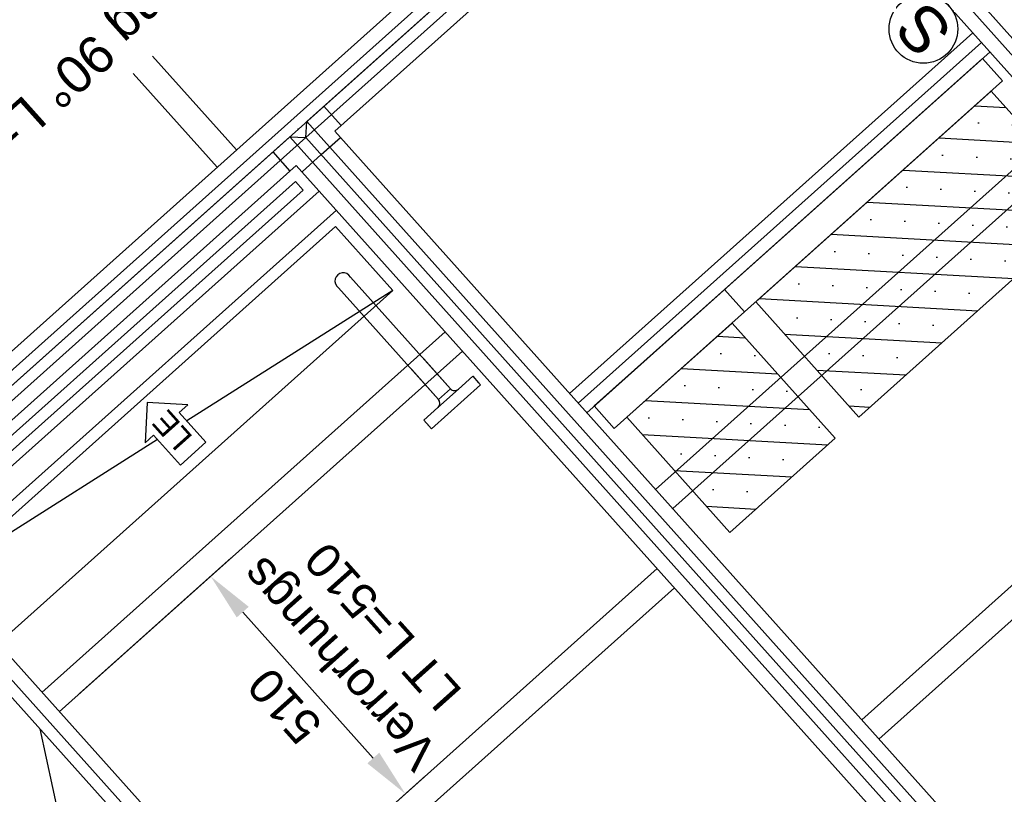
# Model space of a CAD drawing. Header units: millimetres. Extents: x -5775 to 72913, y -36825 to 83180.
# Tile 13 of 48: x 62104 to 63823, y 43305 to 44658. Entities that reach past the tile are written whole.
import ezdxf
from ezdxf.enums import TextEntityAlignment as Align

# ---------------------------------------------------------------- set-up
doc = ezdxf.new("R2010")
doc.units = ezdxf.units.MM
doc.header["$LTSCALE"] = 0.3
doc.layers.add('RLT 2', color=253, linetype='Continuous')
doc.styles.add('Arial', font='arial.ttf', dxfattribs={"width": 0.95, "height": 1.8})
doc.styles.add('ROMANS8', font='arial.ttf')

# ---------------------------------------------------------------- blocks, each defined once
blk = doc.blocks.new('RLT2')
at = {"layer": 'RLT 2', "ltscale": 10}
h = blk.add_hatch(dxfattribs=at)
h.set_pattern_fill('SACNCR', color=256, scale=25, angle=131.8232, style=0)
h.set_pattern_definition([(176.823, (103843.71, -108622.18), (-3.299, -59.4398), []), (176.823, (103815.637, -108590.81), (-3.299, -59.4398), [0, -59.5313])])
h.paths.add_polyline_path([(103414.1, -109077.1), (103825.4, -108709), (104005.5, -108910.2), (103594.1, -109278.3)])
h = blk.add_hatch(dxfattribs=at)
h.set_pattern_fill('SACNCR', color=256, scale=25, angle=131.8232, style=0)
h.set_pattern_definition([(176.823, (103393.23, -109025.28), (-3.299, -59.44), []), (176.823, (103365.16, -108993.91), (-3.299, -59.44), [0, -59.531])])
h.paths.add_polyline_path([(103188.7, -109278.8), (103372.7, -109114.1), (103552.8, -109315.3), (103368.7, -109480)])
for p, q in [((103843.4, -108595.6), (103400, -108100)), ((103793.2, -108607), (103089, -109237.1)), ((103793.2, -108607), (103089, -109237.1)), ((103808.2, -108623.8), (103104, -109253.9)), ((103823.2, -108640.5), (103119, -109270.7)), ((103823.2, -108640.5), (103119, -109270.7)), ((102360.5, -108648), (102507.1, -108811.8)), ((102327, -108678), (102473.6, -108841.8)), ((103943.2, -108774.7), (103239, -109404.8)), ((103973.3, -108808.2), (103269, -109438.3)), ((103973.3, -108808.2), (103269, -109438.3)), ((101935.8, -109470.6), (102610.2, -108867.1)), ((102610.2, -108867.1), (102623.6, -108882)), ((102651.8, -108883.6), (101947.6, -109513.7)), ((102623.6, -108882), (101949.2, -109485.5)), ((102681.8, -108917.1), (101977.6, -109547.3)), ((102780.3, -109057.1), (102420.6, -109285)), ((102871.9, -109129.5), (102167.7, -109759.6)), ((102901.9, -109163), (102197.7, -109793.2)), ((104303.3, -109177.1), (103599.1, -109807.2)), ((104333.3, -109210.6), (103629.1, -109840.8)), ((102369.2, -109317.6), (102009.6, -109545.5)), ((102233.4, -109761.2), (102498, -109524.4)), ((103242, -109543.1), (102537.8, -110173.2)), ((103272, -109576.6), (102567.8, -110206.8)), ((102518.2, -109619.1), (102746.3, -109873.9)), ((102164.1, -109823.2), (102271.2, -110321.8)), ((102573.5, -110141.2), (102838.1, -109904.5))]:
    blk.add_line(p, q, dxfattribs=at)
at = {"layer": 'RLT 2', "ltscale": 5}
for p, q in [((102880.9, -109228.8), (102706.4, -109033.8)), ((102860, -109247.4), (102685.5, -109052.4)), ((102834.2, -109176.5), (102880.9, -109228.8)), ((102860, -109247.4), (102813.3, -109195.2)), ((102920, -109207.2), (102895, -109229.5)), ((102895, -109229.6), (102920, -109207.2)), ((102920, -109207.2), (102930, -109218.4)), ((102920, -109207.2), (102933.3, -109222.1)), ((102933.3, -109222.1), (102847.6, -109298.8)), ((102860, -109247.4), (102880.9, -109228.8)), ((102860, -109247.4), (102880.9, -109228.8)), ((102859.2, -109261.6), (102895, -109229.6)), ((102834.3, -109283.9), (102859.2, -109261.6)), ((102834.3, -109283.9), (102859.2, -109261.6)), ((102844.3, -109295.1), (102834.3, -109283.9)), ((102847.6, -109298.8), (102834.3, -109283.9))]:
    blk.add_line(p, q, dxfattribs=at)
at = {"layer": 'RLT 2', "ltscale": 10}
for points in [[(102929.8, -107574.7), (103373.3, -108070.2), (103371.7, -108098.5), (101859, -109452.2), (101830.7, -109450.6), (101387.3, -108955), (101388.8, -108926.8), (102901.6, -107573.1), (102929.8, -107574.7)], [(102913, -107623.3), (103323.1, -108081.6), (101847.6, -109401.9), (101437.5, -108943.6), (102913, -107623.3)], [(103373.3, -108070.2), (101830.7, -109450.6)], [(105602.3, -110591.2), (104860.8, -111254.7), (104832.6, -111253.1), (102628.7, -108790.2), (102630.2, -108762), (103371.7, -108098.5), (103400, -108100), (105603.9, -110562.9), (105602.3, -110591.2)], [(103400, -108100), (102628.7, -108790.2)], [(105602.3, -110591.2), (103371.7, -108098.5)], [(105553.7, -110574.3), (104849.4, -111204.5), (102678.9, -108778.8), (103383.1, -108148.7), (105553.7, -110574.3)], [(102660.1, -108735.3), (102690.1, -108768.8)], [(104860.8, -111254.7), (102630.2, -108762)], [(104831, -111281.4), (104089.5, -111944.9), (104061.3, -111943.3), (101857.4, -109480.4), (101859, -109452.2), (102600.4, -108788.7), (102628.7, -108790.2), (104832.6, -111253.1), (104831, -111281.4)], [(102628.7, -108790.2), (101857.4, -109480.4)], [(104831, -111281.4), (102600.4, -108788.7)], [(102655.4, -108820), (102688.9, -108790)], [(102570.6, -108815.3), (102600.6, -108848.9)], [(102655.4, -108820), (102621.8, -108850)], [(104782.4, -111264.5), (104078.1, -111894.7), (101907.6, -109469), (102611.8, -108838.9), (104782.4, -111264.5)], [(104089.5, -111944.9), (101859, -109452.2)]]:
    blk.add_lwpolyline(points, dxfattribs=at)
for points in [[(103845.2, -108691.3), (103394.3, -109094.7), (103359.3, -109055.6), (103810.2, -108652.2)], [(103414.1, -109077.1), (103825.4, -108709), (104005.5, -108910.2), (103594.1, -109278.3)], [(102780.3, -109057.1), (102680.3, -108945.3), (102009.6, -109545.5), (102109.6, -109657.3)], [(103394.3, -109094.7), (103167, -109298.1), (103132, -109259), (103359.3, -109055.6)], [(103188.7, -109278.8), (103372.7, -109114.1), (103552.8, -109315.3), (103368.7, -109480)], [(102454, -109322.3), (102407.3, -109270.1), (102422.2, -109256.8), (102351.6, -109252.9), (102347.7, -109323.5), (102362.6, -109310.1), (102409.3, -109362.3)]]:
    blk.add_lwpolyline(points, close=True, dxfattribs=at)
blk.add_circle((103706.8, -108600.4), 60, dxfattribs=at)
at = {"layer": 'RLT 2', "ltscale": 5}
for centre, radius, start, end in [((102693.7, -109040.6), 14.4, 28.5626, 235.1551), ((102888.3, -109222.1), 10, 221.8233, 311.8233), ((102888.3, -109222.1), 10, 221.8233, 311.8233), ((102852.6, -109254.1), 10, 311.8233, 41.8233), ((102852.6, -109254.1), 10, 311.8233, 41.8233)]:
    blk.add_arc(centre, radius, start, end, dxfattribs=at)
at = {"layer": 'RLT 2', "ltscale": 10}
blk.add_point((102615.3, -108775.3), dxfattribs=at)
blk.add_point((102615.3, -108775.3), dxfattribs=at)
for points in [[(102507.8, -109628.4), (102528.7, -109609.7), (102462.2, -109556.5)], [(102735.9, -109883.2), (102756.7, -109864.6), (102802.3, -109936.5)]]:
    blk.add_solid(points, dxfattribs=at)
at = {"layer": 'RLT 2', "style": 'Arial'}
for s, height, rotation, p in [('Umlenkung 90° L= 1500 mm', 65, 221.8233, (102619.4, -108281.8)), ('S', 80, 131.8233, (103761.4, -108603.1)), ('Verrorhungs', 60, 131.8233, (102862.6, -109861.4)), ('LT L=510', 60, 131.8233, (102904, -109757.4))]:
    blk.add_text(s, height=height, rotation=rotation, dxfattribs=at).set_placement(p)
at = {"layer": 'RLT 2', "ltscale": 10, "insert": (102591.5, -109782.9), "char_height": 60, "attachment_point": 5, "rotation": 131.8232, "style": 'ROMANS8'}
blk.add_mtext('\\A1;510', dxfattribs=at)
at = {"layer": 'RLT 2', "ltscale": 10, "style": 'Arial'}
blk.add_attdef('TYP', text='', height=40, rotation=131.8233, dxfattribs=at).set_placement((102394.9, -109301.3), align=Align.MIDDLE_CENTER)

msp = doc.modelspace()

# ---------------------------------------------------------------- block references
at = {"layer": 'RLT 2'}
msp.add_blockref('RLT2', (-40025, 153242.2, -91039), dxfattribs=at).add_auto_attribs({'TYP': 'LE'})

doc.saveas('drawing.dxf')
